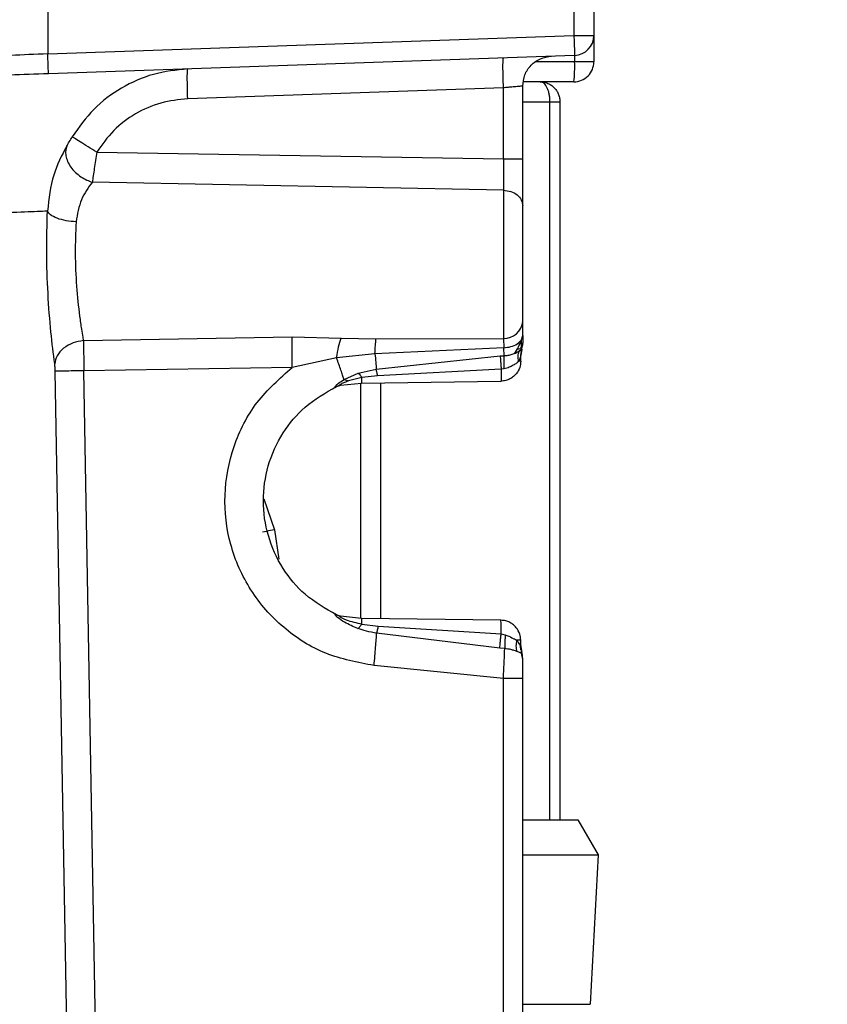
# Model space of a CAD drawing. Header units: inches. Extents: x 144.9 to 238.4, y 214.8 to 247.7.
# Tile 225 of 256: x 177.4072 to 177.5069, y 244.2627 to 244.3841. Entities that reach past the tile are written whole.
import ezdxf

# ---------------------------------------------------------------- set-up
doc = ezdxf.new("R2010")
doc.units = ezdxf.units.IN
doc.header["$LTSCALE"] = 0.25
doc.header["$MEASUREMENT"] = 0
doc.layers.add('ANNOTATIONS', color=1, linetype='Continuous')
doc.layers.add('MOTOR LH', color=7, linetype='Continuous')
doc.styles.add('ARIAL', font='arial.ttf', dxfattribs={"height": 0.09375})
doc.dimstyles.new('STANDARD$0', dxfattribs={"dimtxt": 0.09375, "dimasz": 0.09375, "dimexe": 0.03125, "dimexo": 0.046875, "dimgap": 0.09, "dimtad": 0, "dimtih": 1, "dimtoh": 1, "dimdec": 4, "dimzin": 0, "dimdsep": 46, "dimtxsty": 'ARIAL', "dimcen": 0.09, "dimadec": 0, "dimazin": 0, "dimtfac": 1, "dimtdec": 4, "dimtofl": 0, "dimtmove": 0, "dimatfit": 1, "dimfxl": 1, "dimtolj": 1, "dimtzin": 0, "dimarcsym": 0})

# ---------------------------------------------------------------- blocks, each defined once
blk = doc.blocks.new('*D36')
at = {"layer": 'ANNOTATIONS', "color": 0, "lineweight": -2, "transparency": 16777216}
for p, q in [((176.8454608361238, 244.7210665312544), (176.8454608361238, 245.6873671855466)), ((177.9860858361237, 243.5376739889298), (177.9860858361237, 245.6873671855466)), ((176.9392108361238, 245.6561171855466), (177.130663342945, 245.6561171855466)), ((177.8923358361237, 245.6561171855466), (177.7008833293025, 245.6561171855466))]:
    blk.add_line(p, q, dxfattribs=at)
at = {"layer": 'ANNOTATIONS', "color": 0, "transparency": 16777216}
for points in [[(176.9392108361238, 245.6717421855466), (176.9392108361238, 245.6404921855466), (176.8454608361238, 245.6561171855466)], [(177.8923358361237, 245.6717421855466), (177.8923358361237, 245.6404921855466), (177.9860858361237, 245.6561171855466)]]:
    blk.add_solid(points, dxfattribs=at)
at = {"layer": 'defpoints', "color": 0, "transparency": 16777216}
for p in [(176.8454608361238, 245.6561171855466), (176.8454608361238, 244.6741915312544), (177.9860858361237, 243.4907989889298)]:
    blk.add_point(p, dxfattribs=at)
at = {"layer": 'ANNOTATIONS', "color": 0, "transparency": 16777216, "insert": (177.4157733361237, 245.6561171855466), "char_height": 0.09375, "attachment_point": 5, "style": 'ARIAL'}
blk.add_mtext('\\A1;18 5/8"', dxfattribs=at)
blk = doc.blocks.new('*D38')
at = {"layer": 'ANNOTATIONS', "color": 0, "lineweight": -2, "transparency": 16777216}
for p, q in [((176.5571254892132, 244.7850832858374), (176.5571254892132, 246.0537298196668)), ((177.9860858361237, 243.5376739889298), (177.9860858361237, 246.0537298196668)), ((176.6508754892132, 246.0224798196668), (177.0672639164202, 246.0224798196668)), ((177.8923358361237, 246.0224798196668), (177.4759474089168, 246.0224798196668))]:
    blk.add_line(p, q, dxfattribs=at)
at = {"layer": 'ANNOTATIONS', "color": 0, "transparency": 16777216}
for points in [[(176.6508754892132, 246.0381048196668), (176.6508754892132, 246.0068548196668), (176.5571254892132, 246.0224798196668)], [(177.8923358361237, 246.0381048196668), (177.8923358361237, 246.0068548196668), (177.9860858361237, 246.0224798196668)]]:
    blk.add_solid(points, dxfattribs=at)
at = {"layer": 'defpoints', "color": 0, "transparency": 16777216}
for p in [(177.9860858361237, 246.0224798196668), (176.5571254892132, 244.7382082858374), (177.9860858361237, 243.4907989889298)]:
    blk.add_point(p, dxfattribs=at)
at = {"layer": 'ANNOTATIONS', "color": 0, "transparency": 16777216, "insert": (177.2716056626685, 246.0224798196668), "char_height": 0.09375, "attachment_point": 5, "style": 'ARIAL'}
blk.add_mtext('\\A1;24""', dxfattribs=at)

msp = doc.modelspace()

# ---------------------------------------------------------------- linework, layer by layer
at = {"layer": 'MOTOR LH'}
for p, q in [((177.4755974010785, 244.9719277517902), (177.4755974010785, 244.3821679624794)), ((177.4780580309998, 244.551155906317), (177.478058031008, 244.3789159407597)), ((177.4106781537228, 244.3887584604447), (177.4106781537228, 244.3799009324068)), ((177.4106781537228, 244.3799009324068), (177.4755974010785, 244.3821679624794)), ((177.4755974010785, 244.3821679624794), (177.4780580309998, 244.3821679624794)), ((177.4756832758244, 244.3797088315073), (177.4107640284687, 244.3774418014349)), ((177.4756832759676, 244.3797088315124), (177.4756832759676, 244.3789159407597)), ((177.478058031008, 244.3789159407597), (177.4709267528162, 244.3789159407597)), ((177.4279327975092, 244.3779137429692), (177.4279507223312, 244.3780419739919)), ((177.4669002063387, 244.3757134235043), (177.4279507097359, 244.3743532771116)), ((177.4669002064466, 244.3669555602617), (177.4669002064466, 244.375713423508)), ((177.4692749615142, 244.3669555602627), (177.4692749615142, 244.3759207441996)), ((177.4755974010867, 244.3764553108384), (177.4693788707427, 244.3764553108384)), ((177.4692749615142, 244.3739946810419), (177.4726446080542, 244.3739946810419)), ((177.4726446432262, 244.2854120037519), (177.4726446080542, 244.3739946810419)), ((177.4738749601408, 244.3739946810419), (177.4738749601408, 244.2854120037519)), ((177.4167290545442, 244.3677808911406), (177.4669002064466, 244.3669555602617)), ((177.4669002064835, 244.3630862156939), (177.416178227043, 244.3640744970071)), ((177.4669002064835, 244.3630862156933), (177.4669002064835, 244.3448093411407)), ((177.4692749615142, 244.345174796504), (177.4692749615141, 244.3469035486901)), ((177.4150768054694, 244.3445240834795), (177.4408519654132, 244.3450167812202)), ((177.4408519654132, 244.3450167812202), (177.4468633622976, 244.3448398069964)), ((177.4468633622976, 244.3448398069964), (177.4511747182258, 244.3447315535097)), ((177.4511747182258, 244.3447315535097), (177.4669002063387, 244.3448093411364)), ((177.4669002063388, 244.344809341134), (177.4669508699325, 244.3436565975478)), ((177.4691519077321, 244.3434653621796), (177.4692749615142, 244.3442337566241)), ((177.4510534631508, 244.3429056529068), (177.4463114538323, 244.3424023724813)), ((177.4669508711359, 244.3436565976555), (177.4510534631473, 244.3429056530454)), ((177.4670039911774, 244.3426707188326), (177.4669508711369, 244.3436565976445)), ((177.4690288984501, 244.342698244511), (177.4691518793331, 244.3434662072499)), ((177.4691519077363, 244.343465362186), (177.4690288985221, 244.3426971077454)), ((177.4690366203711, 244.3428930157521), (177.4690387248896, 244.3429170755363)), ((177.4690367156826, 244.3428941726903), (177.4690368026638, 244.342894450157)), ((177.4463114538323, 244.3424023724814), (177.4408519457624, 244.3412287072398)), ((177.4512131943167, 244.3410233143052), (177.4665040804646, 244.3426337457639)), ((177.4665040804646, 244.3426337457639), (177.4670039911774, 244.3426707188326)), ((177.4690288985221, 244.3419841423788), (177.4690288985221, 244.3426982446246)), ((177.4131006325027, 244.2551581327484), (177.4115945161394, 244.3407486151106)), ((177.4408519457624, 244.3412287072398), (177.4151371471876, 244.3408130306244)), ((177.4166440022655, 244.2552225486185), (177.4151371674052, 244.3408130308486)), ((177.4472314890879, 244.339729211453), (177.4489972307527, 244.3405282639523)), ((177.4489972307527, 244.3405282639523), (177.451213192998, 244.3410233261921)), ((177.4666258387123, 244.340993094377), (177.4513676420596, 244.3401966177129)), ((177.4669840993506, 244.3410357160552), (177.4666258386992, 244.3409930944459)), ((177.4467979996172, 244.3390288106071), (177.4493999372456, 244.3392985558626)), ((177.4472314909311, 244.3397292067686), (177.4477728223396, 244.3395585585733)), ((177.449426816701, 244.3399724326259), (177.4477728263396, 244.3395585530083)), ((177.4492686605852, 244.3392849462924), (177.4492686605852, 244.3102792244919)), ((177.4493999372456, 244.3392985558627), (177.4666004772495, 244.3395237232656)), ((177.4513676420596, 244.3401966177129), (177.4494268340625, 244.3399724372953)), ((177.4517292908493, 244.3393290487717), (177.4517292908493, 244.3102351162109)), ((177.4467979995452, 244.3390288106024), (177.4462256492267, 244.338836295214)), ((177.4462885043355, 244.3388557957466), (177.4465803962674, 244.3389698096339)), ((177.4468669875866, 244.3390421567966), (177.4462978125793, 244.338859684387)), ((177.4464200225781, 244.338914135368), (177.4467140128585, 244.3390078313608)), ((177.446694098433, 244.3390035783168), (177.4466507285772, 244.3389949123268)), ((177.4373229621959, 244.3250332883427), (177.4386366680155, 244.3211753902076)), ((177.437178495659, 244.3209442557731), (177.4376645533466, 244.3210213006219)), ((177.4386366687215, 244.3211753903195), (177.4376645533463, 244.3210213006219)), ((177.4386366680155, 244.3211753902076), (177.4392049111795, 244.3175904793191)), ((177.4467967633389, 244.3105355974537), (177.4462251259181, 244.3107278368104)), ((177.4465798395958, 244.3105944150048), (177.4462883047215, 244.3107082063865)), ((177.4462977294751, 244.3107045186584), (177.4468664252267, 244.3105221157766)), ((177.4467127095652, 244.3105566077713), (177.4464195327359, 244.3106500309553)), ((177.4467130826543, 244.3105565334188), (177.4464197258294, 244.3106499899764)), ((177.4466497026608, 244.3105694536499), (177.4466932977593, 244.3105607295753)), ((177.4493999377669, 244.3102656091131), (177.4467967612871, 244.3105355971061)), ((177.4666004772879, 244.3100404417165), (177.4493999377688, 244.3102656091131)), ((177.4494269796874, 244.3095693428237), (177.4514338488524, 244.3093061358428)), ((177.4514338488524, 244.3093061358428), (177.4666236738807, 244.3083697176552)), ((177.4664493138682, 244.3066095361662), (177.4512573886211, 244.3084420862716)), ((177.4666236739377, 244.3083697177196), (177.4671313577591, 244.3082554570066)), ((177.4670542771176, 244.3065494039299), (177.4664493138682, 244.3066095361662)), ((177.4690288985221, 244.3075800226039), (177.468532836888, 244.3075800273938)), ((177.4690061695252, 244.306793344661), (177.4691243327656, 244.3059931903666)), ((177.4690379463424, 244.3065993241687), (177.4690274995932, 244.3067886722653)), ((177.4690288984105, 244.3068063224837), (177.4691515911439, 244.3060506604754)), ((177.4690288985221, 244.3068065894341), (177.4690288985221, 244.3075800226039)), ((177.4691519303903, 244.3060956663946), (177.4690288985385, 244.306837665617)), ((177.4691519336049, 244.3060498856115), (177.4690288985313, 244.3068065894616)), ((177.4692382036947, 244.3057541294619), (177.4691218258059, 244.3061731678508)), ((177.4691519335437, 244.3060498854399), (177.4691243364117, 244.3059931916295)), ((177.4692749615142, 244.305193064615), (177.4691243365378, 244.3059931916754)), ((177.4691519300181, 244.3060987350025), (177.4691519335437, 244.3060498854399)), ((177.4692749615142, 244.305193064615), (177.4692749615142, 244.3053304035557)), ((177.4669002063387, 244.302866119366), (177.4509322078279, 244.3044598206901)), ((177.4669002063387, 244.240632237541), (177.4669002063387, 244.302866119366)), ((177.4692749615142, 244.2404249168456), (177.4692749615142, 244.302866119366)), ((177.4692749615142, 244.2854120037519), (177.47608952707, 244.2854120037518)), ((177.47608952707, 244.2854120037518), (177.4785709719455, 244.2811140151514)), ((177.4692749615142, 244.2811140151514), (177.4785709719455, 244.2811140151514)), ((177.4785709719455, 244.2811140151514), (177.4776044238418, 244.2626711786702)), ((177.4692749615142, 244.2626711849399), (177.4776044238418, 244.2626711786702))]:
    msp.add_line(p, q, dxfattribs=at)
at = {"layer": 'MOTOR LH', "flags": 128}
msp.add_lwpolyline([(177.4690366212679, 244.3428918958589), (177.4690308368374, 244.3427947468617), (177.4690288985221, 244.3426971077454)], dxfattribs=at)
at = {"layer": 'MOTOR LH'}
for centre, radius, start, end in [((177.4755974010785, 244.3821679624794), 0.002460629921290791, 272.0000000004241, 2.101181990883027e-08), ((177.457992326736, 244.3783015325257), 0.01770161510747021, 354.01334667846, 1.98908803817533), ((177.4755974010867, 244.3789159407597), 0.002460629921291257, 270, 2.101181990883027e-08), ((177.4669973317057, 244.3470927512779), 0.002285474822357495, 267.5643828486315, 355.2513454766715), ((177.4508122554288, 244.3089857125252), 0.01582341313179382, 357.768949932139, 3.821954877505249), ((177.4714895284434, 244.3068670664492), 0.002460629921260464, 179.9999999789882, 198.1948723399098), ((177.4668143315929, 244.3053304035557), 0.002460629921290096, 2.109487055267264e-08, 18.19487234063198)]:
    msp.add_arc(centre, radius, start, end, dxfattribs=at)
for points in [[(177.4755974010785, 244.3821679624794), (177.4756086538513, 244.3818457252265), (177.475631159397, 244.3812012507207), (177.4756595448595, 244.3803883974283), (177.4756794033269, 244.3798197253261), (177.4756819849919, 244.3797457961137), (177.4756832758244, 244.3797088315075)], [(177.4107640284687, 244.377441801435), (177.4107627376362, 244.3774787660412), (177.4107601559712, 244.3775526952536), (177.4107402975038, 244.3781213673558), (177.4107119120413, 244.3789342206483), (177.4106894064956, 244.379578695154), (177.4106781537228, 244.3799009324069)], [(177.4669002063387, 244.3757134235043), (177.4668852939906, 244.3761964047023), (177.4668554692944, 244.3771623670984), (177.466842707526, 244.3783810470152), (177.4668554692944, 244.379234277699), (177.4668852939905, 244.3793461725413), (177.4669002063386, 244.3794021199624)], [(177.4692749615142, 244.3759207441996), (177.469327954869, 244.37639363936), (177.4694339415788, 244.3773394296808), (177.4702516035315, 244.3785419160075), (177.4714248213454, 244.3794010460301), (177.4723663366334, 244.3795399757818), (177.4728370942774, 244.3796094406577)], [(177.472644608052, 244.3739946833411), (177.4728058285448, 244.3739946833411), (177.4731282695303, 244.3739946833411), (177.4735349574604, 244.3739946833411), (177.4738194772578, 244.3739946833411), (177.4738564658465, 244.3739946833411), (177.4738749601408, 244.3739946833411)], [(177.4669002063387, 244.3669555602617), (177.467214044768, 244.3669555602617), (177.4678417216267, 244.3669555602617), (177.4686238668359, 244.3669555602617), (177.4691689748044, 244.3669555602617), (177.4692396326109, 244.3669555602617), (177.4692749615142, 244.3669555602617)], [(177.4669002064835, 244.3630862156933), (177.4672140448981, 244.3630497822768), (177.4678417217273, 244.3629769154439), (177.4686238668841, 244.3625263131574), (177.4691689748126, 244.3618956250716), (177.4692396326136, 244.3613995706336), (177.4692749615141, 244.3611515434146)], [(177.4690288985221, 244.3419841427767), (177.469017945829, 244.3419841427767), (177.4689960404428, 244.3419841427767), (177.4688520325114, 244.3419841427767), (177.4687800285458, 244.3419841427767)], [(177.4666258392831, 244.3409930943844), (177.4666271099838, 244.3407939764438), (177.4666296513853, 244.3403957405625), (177.4666253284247, 244.3399172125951), (177.4666156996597, 244.3395874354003), (177.4666055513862, 244.3395449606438), (177.4666004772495, 244.3395237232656)], [(177.4509322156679, 244.3044598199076), (177.4509699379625, 244.3048475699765), (177.4510453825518, 244.3056230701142), (177.4511394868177, 244.3067170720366), (177.4512150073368, 244.3077003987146), (177.4512432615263, 244.308194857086), (177.4512573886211, 244.3084420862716)], [(177.4692749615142, 244.302866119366), (177.4692396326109, 244.302866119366), (177.4691689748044, 244.302866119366), (177.4686238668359, 244.302866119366), (177.4678417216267, 244.302866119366), (177.467214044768, 244.302866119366), (177.4669002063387, 244.302866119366)]]:
    msp.add_open_spline(points, degree=3, dxfattribs=at)
for points, knots in [([(177.4106781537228, 244.3799009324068), (177.4091174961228, 244.3798361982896), (177.4064280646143, 244.3797246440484), (177.4041802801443, 244.3796291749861), (177.4032368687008, 244.3795891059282)], [0, 0, 0, 0, 0.580292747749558, 1, 1, 1, 1]), ([(177.4107640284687, 244.3774418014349), (177.4091527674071, 244.3773855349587), (177.4059302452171, 244.3772730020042), (177.4031997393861, 244.3771776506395), (177.4018344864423, 244.3771299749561)], [0, 0, 0, 0, 0.4999999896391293, 1, 1, 1, 1]), ([(177.4279507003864, 244.378041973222), (177.4265209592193, 244.3778896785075), (177.4236594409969, 244.3775848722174), (177.419690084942, 244.3758018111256), (177.4161950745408, 244.3732075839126), (177.4145359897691, 244.3708544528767), (177.4137072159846, 244.3696789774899)], [0, 0, 0, 0, 0.2497708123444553, 0.4998972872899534, 0.7501803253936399, 1, 1, 1, 1]), ([(177.4279507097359, 244.3743532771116), (177.4279357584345, 244.3748371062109), (177.4279058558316, 244.3758047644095), (177.4278936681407, 244.3770112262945), (177.4279026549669, 244.377774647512), (177.4279249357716, 244.3778774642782), (177.4279327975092, 244.3779137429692)], [0, 0, 0, 0, 0.2820689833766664, 0.564137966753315, 0.8462069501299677, 1, 1, 1, 1]), ([(177.4692749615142, 244.3759207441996), (177.469241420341, 244.3759176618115), (177.4691725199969, 244.3759113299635), (177.4686556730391, 244.3758671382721), (177.468040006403, 244.3758119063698), (177.4674508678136, 244.3757610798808), (177.4670913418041, 244.3757299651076), (177.4669002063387, 244.3757134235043)], [0, 0, 0, 0, 0.2427340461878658, 0.4986247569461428, 0.712542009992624, 0.8471781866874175, 1, 1, 1, 1]), ([(177.4726446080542, 244.3739946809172), (177.4726405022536, 244.3741433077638), (177.4726321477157, 244.3744457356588), (177.4725664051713, 244.3748890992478), (177.4724621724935, 244.3753115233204), (177.4722733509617, 244.3758055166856), (177.4720094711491, 244.376183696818), (177.4716997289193, 244.3764168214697), (177.4715129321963, 244.3764420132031), (177.4714143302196, 244.3764553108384)], [0, 0, 0, 0, 0.1089469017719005, 0.2216866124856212, 0.339050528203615, 0.4617760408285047, 0.6969394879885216, 0.8400273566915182, 1, 1, 1, 1]), ([(177.4714143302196, 244.3764553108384), (177.4716090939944, 244.3764420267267), (177.4719781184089, 244.3764168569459), (177.4726075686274, 244.376183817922), (177.4731305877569, 244.3758053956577), (177.4735117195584, 244.3753109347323), (177.4737216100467, 244.3748882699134), (177.4738512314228, 244.3744451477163), (177.4738671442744, 244.374143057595), (177.4738749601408, 244.3739946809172)], [0, 0, 0, 0, 0.1598952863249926, 0.302958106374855, 0.538231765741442, 0.6611225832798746, 0.7785446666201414, 0.8912284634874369, 1, 1, 1, 1]), ([(177.4279507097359, 244.3743532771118), (177.4268245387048, 244.3742334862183), (177.4245698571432, 244.3739936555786), (177.421441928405, 244.3725913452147), (177.4186888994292, 244.3705524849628), (177.4173813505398, 244.3687033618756), (177.4167290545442, 244.3677808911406)], [0, 0, 0, 0, 0.2499484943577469, 0.5004162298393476, 0.7507729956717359, 1, 1, 1, 1]), ([(177.4130212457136, 244.3685082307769), (177.4131223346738, 244.3686829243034), (177.4133317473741, 244.369044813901), (177.413579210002, 244.3694627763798), (177.4137072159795, 244.3696789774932)], [0, 0, 0, 0, 0.4827260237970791, 1, 1, 1, 1]), ([(177.4167290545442, 244.3677808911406), (177.4163600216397, 244.3680052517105), (177.4155960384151, 244.3684697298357), (177.4146122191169, 244.3690809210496), (177.4139061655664, 244.3695312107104), (177.4137720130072, 244.3696308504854), (177.4137072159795, 244.3696789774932)], [0, 0, 0, 0, 0.2415329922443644, 0.500029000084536, 0.7585090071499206, 1, 1, 1, 1]), ([(177.4130212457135, 244.3685082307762), (177.4124145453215, 244.3673766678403), (177.4111666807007, 244.3650492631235), (177.4108199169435, 244.3620418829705), (177.4106417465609, 244.3604966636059)], [0, 0, 0, 0, 0.486190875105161, 0.9999999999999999, 0.9999999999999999, 0.9999999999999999, 0.9999999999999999]), ([(177.4130212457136, 244.3685082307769), (177.4129682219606, 244.3683322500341), (177.4128578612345, 244.3679659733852), (177.4128911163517, 244.3673247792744), (177.4130978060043, 244.3666285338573), (177.4134985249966, 244.3659240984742), (177.4140622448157, 244.3652740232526), (177.4147361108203, 244.3647335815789), (177.4154535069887, 244.3643205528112), (177.4159430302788, 244.3641543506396), (177.416178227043, 244.364074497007)], [0, 0, 0, 0, 0.1135927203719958, 0.2364256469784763, 0.3662958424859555, 0.4999941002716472, 0.6336932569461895, 0.7635659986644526, 0.8864027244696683, 1, 1, 1, 1]), ([(177.4167290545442, 244.3677808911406), (177.4166744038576, 244.3674386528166), (177.4165644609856, 244.3667501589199), (177.4164158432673, 244.365759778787), (177.4162819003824, 244.3648296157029), (177.416213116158, 244.3643286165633), (177.4161782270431, 244.364074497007)], [0, 0, 0, 0, 0.2447679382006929, 0.4924090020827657, 0.7425368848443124, 1, 1, 1, 1]), ([(177.4669002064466, 244.3669555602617), (177.466902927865, 244.3665850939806), (177.4669083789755, 244.3658430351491), (177.466910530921, 244.3647902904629), (177.4669083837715, 244.3638327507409), (177.4669029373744, 244.3633355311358), (177.4669002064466, 244.3630862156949)], [0, 0, 0, 0, 0.2494308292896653, 0.4996199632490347, 0.74909985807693, 1, 1, 1, 1]), ([(177.4692749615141, 244.3611515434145), (177.4692749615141, 244.361521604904), (177.4692749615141, 244.3622631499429), (177.4692749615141, 244.3636945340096), (177.4692749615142, 244.3652771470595), (177.4692749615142, 244.36639539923), (177.4692749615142, 244.3669555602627)], [0, 0, 0, 0, 0.2485639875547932, 0.4980831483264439, 0.7485770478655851, 1, 1, 1, 1]), ([(177.416178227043, 244.3640744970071), (177.4156768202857, 244.363403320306), (177.4146847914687, 244.3620754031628), (177.4143348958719, 244.3601375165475), (177.4141618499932, 244.3591791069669)], [0, 0, 0, 0, 0.5054356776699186, 1, 1, 1, 1]), ([(177.4692749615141, 244.3469035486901), (177.4692749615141, 244.3473040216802), (177.4692749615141, 244.3481168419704), (177.4692749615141, 244.3498147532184), (177.469274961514, 244.3517460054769), (177.469274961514, 244.353811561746), (177.469274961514, 244.3559050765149), (177.469274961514, 244.3579213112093), (177.4692749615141, 244.3597537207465), (177.4692749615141, 244.3606901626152), (177.4692749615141, 244.3611515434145)], [0, 0, 0, 0, 0.1231739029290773, 0.2500000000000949, 0.3768260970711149, 0.5000000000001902, 0.6231739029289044, 0.7499999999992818, 0.8768260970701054, 1, 1, 1, 1]), ([(177.4106417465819, 244.3604966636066), (177.4098193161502, 244.3604627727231), (177.4081572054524, 244.3603942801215), (177.4039696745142, 244.3602221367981), (177.3992467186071, 244.3600290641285), (177.3943657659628, 244.3598298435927), (177.3892964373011, 244.3596226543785), (177.3842753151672, 244.3594168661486), (177.379482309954, 244.3592205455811), (177.3742529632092, 244.359006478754), (177.3670413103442, 244.3587113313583), (177.357246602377, 244.3583098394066), (177.3487915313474, 244.3579638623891), (177.3443741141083, 244.357783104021)], [0, 0, 0, 0, 0.1211240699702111, 0.2447886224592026, 0.3286819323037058, 0.4137093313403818, 0.4998722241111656, 0.5600793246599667, 0.6218325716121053, 0.6851324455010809, 0.7499794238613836, 0.8693748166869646, 1, 1, 1, 1]), ([(177.411535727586, 244.3416756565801), (177.4113761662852, 244.3429271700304), (177.4110563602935, 244.3454355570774), (177.4106722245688, 244.3503112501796), (177.4105006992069, 244.3555202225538), (177.4105946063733, 244.3588334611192), (177.4106417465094, 244.360496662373)], [0, 0, 0, 0, 0.249043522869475, 0.4991536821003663, 0.748581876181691, 1, 1, 1, 1]), ([(177.414161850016, 244.3591791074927), (177.4137492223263, 244.3592153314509), (177.4128977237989, 244.3592900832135), (177.4117834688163, 244.3596011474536), (177.4109491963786, 244.360019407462), (177.4107421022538, 244.3603408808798), (177.4106417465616, 244.3604966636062)], [0, 0, 0, 0, 0.242295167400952, 0.5000003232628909, 0.7577052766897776, 1, 1, 1, 1]), ([(177.4141618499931, 244.3591791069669), (177.4141117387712, 244.3578828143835), (177.4140117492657, 244.3552962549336), (177.4141899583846, 244.3511972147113), (177.4145191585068, 244.3480754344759), (177.4148103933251, 244.3460886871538), (177.4149612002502, 244.3451757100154), (177.4150412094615, 244.3447213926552), (177.4150672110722, 244.3445772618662), (177.4150768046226, 244.3445240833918)], [0, 0, 0, 0, 0.2505047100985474, 0.4998449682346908, 0.7494321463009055, 0.8745441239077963, 0.9588397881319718, 0.9848135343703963, 1, 1, 1, 1]), ([(177.4150768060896, 244.3445240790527), (177.4146410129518, 244.3444516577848), (177.4137377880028, 244.3443015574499), (177.4125761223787, 244.3436225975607), (177.4117505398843, 244.3427030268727), (177.4116056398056, 244.3420100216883), (177.4115357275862, 244.3416756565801)], [0, 0, 0, 0, 0.2412428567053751, 0.499999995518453, 0.7587571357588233, 1, 1, 1, 1]), ([(177.4150768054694, 244.3445240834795), (177.4150808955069, 244.3442773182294), (177.4150890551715, 244.3437850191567), (177.4151038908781, 244.3428656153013), (177.415120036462, 244.341865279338), (177.4151314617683, 244.3411634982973), (177.4151371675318, 244.3408130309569)], [0, 0, 0, 0, 0.250464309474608, 0.4996787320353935, 0.7501410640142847, 1, 1, 1, 1]), ([(177.4408519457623, 244.3412287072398), (177.4408468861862, 244.3415886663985), (177.4408367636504, 244.3423088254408), (177.4408329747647, 244.3433319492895), (177.4408367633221, 244.3442715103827), (177.4408468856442, 244.3447684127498), (177.4408519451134, 244.3450167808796)], [0, 0, 0, 0, 0.2499164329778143, 0.4999999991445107, 0.7500835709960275, 0.9999999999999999, 0.9999999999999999, 0.9999999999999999, 0.9999999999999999]), ([(177.4463114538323, 244.3424023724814), (177.4463921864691, 244.3428767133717), (177.4465536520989, 244.3438253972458), (177.446760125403, 244.3445016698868), (177.4468633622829, 244.3448398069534)], [0, 0, 0, 0, 0.4999988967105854, 1, 1, 1, 1]), ([(177.4510534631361, 244.3429056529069), (177.451070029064, 244.3432587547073), (177.4511031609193, 244.3439649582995), (177.4511508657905, 244.344476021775), (177.4511747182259, 244.3447315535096)], [0, 0, 0, 0, 0.5000000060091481, 1, 1, 1, 1]), ([(177.4669508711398, 244.3436565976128), (177.4672480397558, 244.3436865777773), (177.4678650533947, 244.3437488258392), (177.4686438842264, 244.344105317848), (177.4691766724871, 244.3446056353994), (177.4692430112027, 244.3449897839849), (177.4692749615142, 244.3451747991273)], [0, 0, 0, 0, 0.2408121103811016, 0.5000001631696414, 0.759188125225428, 1, 1, 1, 1]), ([(177.468248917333, 244.3429257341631), (177.4682515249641, 244.3429285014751), (177.468449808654, 244.3431389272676), (177.4687862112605, 244.3437359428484), (177.4690071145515, 244.3443411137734), (177.469113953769, 244.3446338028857)], [0, 0, 0, 0, 0.006834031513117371, 0.5196582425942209, 1, 1, 1, 1]), ([(177.4692696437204, 244.3442653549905), (177.4692636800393, 244.3441699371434), (177.4692499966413, 244.3439510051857), (177.4691479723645, 244.3437116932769), (177.4690260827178, 244.3436226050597), (177.4689716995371, 244.343582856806)], [0, 0, 0, 0, 0.2996463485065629, 0.6875250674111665, 1, 1, 1, 1]), ([(177.4691145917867, 244.3436930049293), (177.4691149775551, 244.3438177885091), (177.4691157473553, 244.3440667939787), (177.4691158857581, 244.3444472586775), (177.4691159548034, 244.3446370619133)], [0, 0, 0, 0, 0.5011278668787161, 1, 1, 1, 1]), ([(177.4692749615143, 244.3451748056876), (177.4692749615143, 244.3450353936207), (177.4692749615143, 244.3447576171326), (177.4692749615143, 244.344464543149), (177.4692749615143, 244.344269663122), (177.4692749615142, 244.344245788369), (177.4692749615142, 244.3442337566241)], [0, 0, 0, 0, 0.2520812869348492, 0.5022682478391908, 0.7491667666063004, 1, 1, 1, 1]), ([(177.4510534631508, 244.3429056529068), (177.4510862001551, 244.3425414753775), (177.4511524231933, 244.3418047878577), (177.4511927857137, 244.3412857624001), (177.4512131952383, 244.3410233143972)], [0, 0, 0, 0, 0.4943446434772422, 1, 1, 1, 1]), ([(177.4670039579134, 244.3426710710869), (177.4671585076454, 244.3426833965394), (177.4674930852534, 244.3427100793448), (177.4679303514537, 244.342817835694), (177.4681508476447, 244.3429080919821), (177.4682367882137, 244.3429432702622)], [0, 0, 0, 0, 0.3437790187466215, 0.744231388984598, 1, 1, 1, 1]), ([(177.4682367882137, 244.3429432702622), (177.4683338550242, 244.3429786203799), (177.4686012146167, 244.3430759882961), (177.4687531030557, 244.3431703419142), (177.4688498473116, 244.343230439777)], [0, 0, 0, 0, 0.3630571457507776, 0.9999999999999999, 0.9999999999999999, 0.9999999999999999, 0.9999999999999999]), ([(177.4688498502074, 244.3432303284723), (177.4687534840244, 244.3431705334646), (177.4686029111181, 244.3430771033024), (177.4683377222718, 244.3429804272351), (177.468242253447, 244.3429456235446)], [0, 0, 0, 0, 0.6399968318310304, 1, 1, 1, 1]), ([(177.4689716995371, 244.343582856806), (177.4689546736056, 244.3435663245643), (177.4688668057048, 244.3434810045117), (177.4687325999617, 244.343477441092), (177.4686243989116, 244.3434745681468)], [0, 0, 0, 0, 0.193767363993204, 0.9999999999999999, 0.9999999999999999, 0.9999999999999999, 0.9999999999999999]), ([(177.4687800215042, 244.3419841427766), (177.4687458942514, 244.3422038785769), (177.4686770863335, 244.3426469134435), (177.468791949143, 244.3430348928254), (177.4688498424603, 244.3432304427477)], [0, 0, 0, 0, 0.4959785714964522, 0.9999999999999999, 0.9999999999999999, 0.9999999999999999, 0.9999999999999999]), ([(177.4688498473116, 244.343230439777), (177.4689511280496, 244.3433065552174), (177.4691315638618, 244.3434421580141), (177.4691456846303, 244.3434588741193), (177.4691518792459, 244.3434662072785)], [0, 0, 0, 0, 0.5613117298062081, 1, 1, 1, 1]), ([(177.4691518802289, 244.3434662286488), (177.4691457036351, 244.3434591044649), (177.4691316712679, 244.3434429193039), (177.468950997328, 244.343306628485), (177.4688498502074, 244.3432303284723)], [0, 0, 0, 0, 0.4401676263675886, 1, 1, 1, 1]), ([(177.4691518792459, 244.3434662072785), (177.4691518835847, 244.3434659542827), (177.4691518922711, 244.3434654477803), (177.4691518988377, 244.3434653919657), (177.4691519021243, 244.3434653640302), (177.4691519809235, 244.3434646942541), (177.4691517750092, 244.3434722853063), (177.4691518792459, 244.3434662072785)], [0, 0, 0, 0, 0.4994959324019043, 1, 1, 1, 1.00000084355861, 1.00000084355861, 1.00000084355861, 1.00000084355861]), ([(177.4691519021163, 244.3434653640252), (177.4691518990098, 244.3434653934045), (177.4691518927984, 244.3434654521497), (177.4691518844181, 244.3434659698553), (177.4691518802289, 244.3434662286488), (177.4691517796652, 244.3434724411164), (177.4691519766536, 244.3434646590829), (177.4691519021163, 244.3434653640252)], [0, 0, 0, 0, 0.5001146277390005, 1, 1, 1, 1.000000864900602, 1.000000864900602, 1.000000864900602, 1.000000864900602]), ([(177.4115945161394, 244.3407486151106), (177.4115924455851, 244.3408365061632), (177.4115883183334, 244.3410117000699), (177.4115752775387, 244.3412613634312), (177.4115582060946, 244.3414910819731), (177.411543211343, 244.3416142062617), (177.411535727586, 244.3416756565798)], [0, 0, 0, 0, 0.2520078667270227, 0.5023292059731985, 0.7516166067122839, 0.9999999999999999, 0.9999999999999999, 0.9999999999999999, 0.9999999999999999]), ([(177.4472057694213, 244.3398040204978), (177.4471590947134, 244.3399531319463), (177.4470652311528, 244.3402529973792), (177.4468534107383, 244.3408786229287), (177.4466027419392, 244.3415958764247), (177.4464077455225, 244.3421357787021), (177.4463114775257, 244.3424023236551)], [0, 0, 0, 0, 0.2502964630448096, 0.5033500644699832, 0.7548083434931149, 1, 1, 1, 1]), ([(177.4665040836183, 244.3426337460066), (177.4665106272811, 244.3425317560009), (177.4665238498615, 244.3423256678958), (177.4665528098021, 244.3419244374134), (177.4665868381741, 244.3414769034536), (177.4666129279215, 244.3411532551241), (177.4666258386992, 244.3409930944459)], [0, 0, 0, 0, 0.2474553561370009, 0.5000255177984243, 0.752582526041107, 1, 1, 1, 1]), ([(177.4690288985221, 244.3419841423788), (177.4690055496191, 244.3417280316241), (177.4689550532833, 244.3411741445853), (177.468591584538, 244.3405282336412), (177.4681449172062, 244.3400713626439), (177.4677033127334, 244.3397799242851), (177.4671791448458, 244.3395714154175), (177.4667968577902, 244.339539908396), (177.4666004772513, 244.3395237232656)], [0, 0, 0, 0, 0.2003899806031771, 0.4333805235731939, 0.5627049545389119, 0.7002534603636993, 0.8460204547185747, 1, 1, 1, 1]), ([(177.4669840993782, 244.3410357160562), (177.4669808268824, 244.3411953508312), (177.4669742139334, 244.3415179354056), (177.4669754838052, 244.3419637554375), (177.4669844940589, 244.3423635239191), (177.4669975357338, 244.3425690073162), (177.4670039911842, 244.3426707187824)], [0, 0, 0, 0, 0.2473686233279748, 0.4998741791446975, 0.7524445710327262, 1, 1, 1, 1]), ([(177.4687800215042, 244.3419841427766), (177.4686931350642, 244.3419016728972), (177.4685151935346, 244.3417327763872), (177.4681097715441, 244.3414756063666), (177.4676014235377, 244.3412075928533), (177.4672007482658, 244.3410960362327), (177.4669840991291, 244.3410357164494)], [0, 0, 0, 0, 0.2208307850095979, 0.4522566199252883, 0.7038296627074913, 1, 1, 1, 1]), ([(177.4690288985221, 244.3426982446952), (177.469028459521, 244.3426975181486), (177.4690275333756, 244.3426959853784), (177.4690165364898, 244.342650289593), (177.4689845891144, 244.3425244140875), (177.4689403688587, 244.3423790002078), (177.4689001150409, 244.3422648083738), (177.4688600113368, 244.3421563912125), (177.4688149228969, 244.3420592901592), (177.4687800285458, 244.3419841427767)], [0, 0, 0, 0, 0.07218686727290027, 0.1522901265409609, 0.3480438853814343, 0.627780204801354, 0.6672989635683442, 0.7425196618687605, 1, 1, 1, 1]), ([(177.4151371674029, 244.3408130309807), (177.4146978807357, 244.3408052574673), (177.4138197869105, 244.3407897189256), (177.412694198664, 244.3407694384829), (177.4118705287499, 244.3407542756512), (177.4116865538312, 244.3407505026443), (177.4115945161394, 244.3407486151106)], [0, 0, 0, 0, 0.2501365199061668, 0.4999999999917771, 0.7498634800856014, 1, 1, 1, 1]), ([(177.4509322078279, 244.3044598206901), (177.4489142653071, 244.3048399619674), (177.4448747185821, 244.3056009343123), (177.4395881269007, 244.3089569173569), (177.4354895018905, 244.3136074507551), (177.4329679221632, 244.319293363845), (177.4322352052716, 244.3254713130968), (177.4333863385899, 244.3315607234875), (177.436219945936, 244.3371493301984), (177.4393068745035, 244.3398679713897), (177.4408519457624, 244.3412287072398)], [0, 0, 0, 0, 0.1248603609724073, 0.2499472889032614, 0.3750033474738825, 0.4999516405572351, 0.6248481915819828, 0.749953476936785, 0.8748465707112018, 1, 1, 1, 1]), ([(177.4489972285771, 244.3405282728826), (177.4490659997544, 244.3404538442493), (177.4492033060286, 244.3403052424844), (177.4493524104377, 244.3400832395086), (177.4494268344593, 244.3399724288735)], [0, 0, 0, 0, 0.5008596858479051, 1, 1, 1, 1]), ([(177.4513676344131, 244.3401966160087), (177.4513397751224, 244.3403575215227), (177.4512840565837, 244.3406793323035), (177.451236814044, 244.3409086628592), (177.4512131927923, 244.3410233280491)], [0, 0, 0, 0, 0.5000003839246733, 1, 1, 1, 1]), ([(177.4462256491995, 244.3388362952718), (177.4461972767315, 244.3388288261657), (177.4461423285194, 244.3388143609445), (177.4461140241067, 244.3388331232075), (177.4461345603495, 244.3388853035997), (177.4462113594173, 244.3389774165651), (177.4463556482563, 244.3391132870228), (177.4466749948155, 244.3393735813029), (177.4469995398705, 244.339580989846), (177.4472314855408, 244.3397292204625)], [0, 0, 0, 0, 0.09553449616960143, 0.1850191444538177, 0.2741876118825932, 0.3689362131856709, 0.494377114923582, 0.6386417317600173, 1, 1, 1, 1]), ([(177.4477728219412, 244.3395585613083), (177.4476071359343, 244.3394966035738), (177.4472923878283, 244.3393789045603), (177.4469434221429, 244.339213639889), (177.4467660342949, 244.3391098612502), (177.4467057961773, 244.3390651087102), (177.4466819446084, 244.3390399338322), (177.4466803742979, 244.3390236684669), (177.4467076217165, 244.3390138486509), (177.4467612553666, 244.3390227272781), (177.4467980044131, 244.3390288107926)], [0, 0, 0, 0, 0.3028258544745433, 0.5752680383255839, 0.6920955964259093, 0.7448197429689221, 0.7945430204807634, 0.843017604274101, 0.8924378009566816, 0.9999999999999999, 0.9999999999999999, 0.9999999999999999, 0.9999999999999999]), ([(177.4472314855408, 244.3397292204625), (177.4472273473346, 244.3397413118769), (177.4472190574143, 244.3397655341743), (177.4472102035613, 244.3397911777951), (177.4472057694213, 244.3398040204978)], [0, 0, 0, 0, 0.4991852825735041, 1, 1, 1, 1]), ([(177.4493999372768, 244.3392985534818), (177.449403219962, 244.3393070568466), (177.4494098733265, 244.3393242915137), (177.4494178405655, 244.3394641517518), (177.4494239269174, 244.3396763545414), (177.4494258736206, 244.3398746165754), (177.4494268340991, 244.3399724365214)], [0, 0, 0, 0, 0.2466936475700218, 0.5000000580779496, 0.7533064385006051, 1, 1, 1, 1]), ([(177.4462977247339, 244.3107045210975), (177.4449443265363, 244.3114770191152), (177.4423793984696, 244.3129410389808), (177.4395164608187, 244.3164121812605), (177.4377015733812, 244.3203824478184), (177.4370829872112, 244.3247768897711), (177.4376988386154, 244.3291734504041), (177.4395138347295, 244.3331488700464), (177.4423787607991, 244.3366229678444), (177.4449451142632, 244.3380876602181), (177.4462978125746, 244.3388596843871)], [0, 0, 0, 0, 0.1319072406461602, 0.2499874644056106, 0.3766609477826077, 0.4998406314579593, 0.6230625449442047, 0.7498767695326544, 0.8681626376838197, 1, 1, 1, 1]), ([(177.446297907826, 244.3388594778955), (177.4462935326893, 244.3388579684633), (177.4462846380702, 244.3388548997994), (177.4462455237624, 244.3388425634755), (177.4462256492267, 244.338836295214)], [0, 0, 0, 0, 0.491885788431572, 1, 1, 1, 1]), ([(177.4489484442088, 244.3090117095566), (177.448383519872, 244.309253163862), (177.447457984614, 244.3096487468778), (177.4465662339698, 244.3102656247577), (177.4462205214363, 244.3105731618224), (177.4461174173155, 244.3106983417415), (177.4461170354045, 244.3107539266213), (177.4461884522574, 244.3107366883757), (177.4462251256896, 244.3107278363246)], [0, 0, 0, 0, 0.4248716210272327, 0.696082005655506, 0.7847459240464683, 0.8612044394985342, 0.9287267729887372, 1, 1, 1, 1]), ([(177.4462251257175, 244.3107278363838), (177.4462450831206, 244.3107215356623), (177.4462843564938, 244.310709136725), (177.446293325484, 244.310706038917), (177.446297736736, 244.3107045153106)], [0, 0, 0, 0, 0.5081662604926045, 1, 1, 1, 1]), ([(177.4466806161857, 244.3105324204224), (177.446661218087, 244.3105408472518), (177.4466226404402, 244.3105576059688), (177.4465705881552, 244.3105847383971), (177.4465630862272, 244.3105913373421), (177.4465580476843, 244.3105957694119)], [0, 0, 0, 0, 0.2493104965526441, 0.4958121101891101, 0.9999999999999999, 0.9999999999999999, 0.9999999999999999, 0.9999999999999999]), ([(177.4467967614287, 244.3105355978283), (177.4467642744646, 244.3105411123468), (177.4467167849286, 244.3105491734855), (177.4466853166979, 244.3105442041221), (177.4466778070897, 244.3105338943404), (177.4466871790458, 244.3105165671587), (177.4467220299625, 244.3104842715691), (177.4468449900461, 244.3104034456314), (177.4471192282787, 244.3102650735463), (177.4479556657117, 244.3099077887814), (177.4487665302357, 244.3097212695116), (177.4494269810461, 244.3095693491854)], [0, 0, 0, 0, 0.04833131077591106, 0.07065084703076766, 0.09229123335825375, 0.1139679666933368, 0.1363968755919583, 0.1851519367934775, 0.2995323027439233, 0.4294676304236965, 1, 1, 1, 1]), ([(177.4494269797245, 244.3095693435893), (177.4494260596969, 244.3096701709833), (177.4494241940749, 244.3098746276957), (177.449418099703, 244.3100941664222), (177.4494100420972, 244.3102389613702), (177.449403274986, 244.3102568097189), (177.4493999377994, 244.3102656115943)], [0, 0, 0, 0, 0.2465739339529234, 0.4999999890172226, 0.7534260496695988, 1, 1, 1, 1]), ([(177.4489484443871, 244.3090117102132), (177.4490248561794, 244.3090858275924), (177.4491776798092, 244.3092340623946), (177.4493438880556, 244.3094575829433), (177.4494269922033, 244.3095693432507)], [0, 0, 0, 0, 0.4999998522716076, 1, 1, 1, 1]), ([(177.4512573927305, 244.3084421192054), (177.4508296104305, 244.3085113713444), (177.450041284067, 244.3086389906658), (177.4492914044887, 244.308894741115), (177.4489484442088, 244.3090117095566)], [0, 0, 0, 0, 0.5426461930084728, 1, 1, 1, 1]), ([(177.4514338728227, 244.309306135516), (177.4514024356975, 244.3091409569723), (177.4513389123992, 244.308807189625), (177.4512847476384, 244.308564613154), (177.4512573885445, 244.3084420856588)], [0, 0, 0, 0, 0.4948912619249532, 1, 1, 1, 1]), ([(177.4690288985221, 244.3075800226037), (177.4690055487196, 244.307836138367), (177.4689550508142, 244.3083900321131), (177.4685915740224, 244.3090359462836), (177.4681449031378, 244.3094928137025), (177.4677032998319, 244.309784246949), (177.467179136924, 244.3099927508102), (177.4667968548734, 244.3100242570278), (177.4666004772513, 244.3100404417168)], [0, 0, 0, 0, 0.2003938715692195, 0.4333857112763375, 0.5627098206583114, 0.7002573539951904, 0.8460227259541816, 0.9999999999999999, 0.9999999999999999, 0.9999999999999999, 0.9999999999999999]), ([(177.4664493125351, 244.3066095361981), (177.4664593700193, 244.3067258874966), (177.4664796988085, 244.3069610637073), (177.4665217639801, 244.3073975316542), (177.4665699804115, 244.3078724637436), (177.4666059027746, 244.3082051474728), (177.4666236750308, 244.3083697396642)], [0, 0, 0, 0, 0.2473705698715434, 0.5000002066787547, 0.7526297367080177, 0.9999999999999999, 0.9999999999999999, 0.9999999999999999, 0.9999999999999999]), ([(177.4671313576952, 244.3082554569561), (177.467120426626, 244.3080956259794), (177.46709834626, 244.3077727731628), (177.4670746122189, 244.3073132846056), (177.4670584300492, 244.3068906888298), (177.4670555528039, 244.306661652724), (177.4670541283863, 244.3065482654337)], [0, 0, 0, 0, 0.2475268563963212, 0.4999953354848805, 0.7524662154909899, 1, 1, 1, 1]), ([(177.4671313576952, 244.3082554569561), (177.4674118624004, 244.3081315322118), (177.4678104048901, 244.3079554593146), (177.4682741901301, 244.3077300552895), (177.4684475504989, 244.3076294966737), (177.4685328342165, 244.3075800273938)], [0, 0, 0, 0, 0.5469663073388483, 0.7771324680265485, 1, 1, 1, 1]), ([(177.4669002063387, 244.302866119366), (177.4669194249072, 244.303256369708), (177.4669564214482, 244.3040076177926), (177.4670143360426, 244.305332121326), (177.4670387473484, 244.3060761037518), (177.4670542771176, 244.3065494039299)], [0, 0, 0, 0, 0.2822850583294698, 0.5434104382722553, 0.9999999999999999, 0.9999999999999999, 0.9999999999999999, 0.9999999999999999]), ([(177.468549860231, 244.3061989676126), (177.4684479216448, 244.3062329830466), (177.4682350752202, 244.3063040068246), (177.4677362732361, 244.3064472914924), (177.4673144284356, 244.3065097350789), (177.4670541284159, 244.3065482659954)], [0, 0, 0, 0, 0.2603434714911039, 0.5435937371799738, 1, 1, 1, 1]), ([(177.4685328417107, 244.3075800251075), (177.468490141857, 244.3073318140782), (177.4684047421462, 244.3068353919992), (177.468501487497, 244.3064111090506), (177.4685498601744, 244.3061989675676)], [0, 0, 0, 0, 0.4999999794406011, 1, 1, 1, 1]), ([(177.468532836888, 244.3075800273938), (177.468664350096, 244.3074016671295), (177.4688426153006, 244.3071599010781), (177.468962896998, 244.306886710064), (177.4689934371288, 244.3068208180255), (177.4690061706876, 244.306793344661)], [0, 0, 0, 0, 0.6212309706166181, 0.8420740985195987, 1, 1, 1, 1]), ([(177.4690636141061, 244.3064026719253), (177.4690585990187, 244.3064250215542), (177.4690486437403, 244.3064693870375), (177.4690243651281, 244.3065910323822), (177.4690106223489, 244.3067093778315), (177.4690019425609, 244.3067841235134)], [0, 0, 0, 0, 0.2721960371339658, 0.5403270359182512, 1, 1, 1, 1]), ([(177.4690061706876, 244.306793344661), (177.4690129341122, 244.3067828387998), (177.4690262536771, 244.3067621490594), (177.4690280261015, 244.306791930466), (177.4690288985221, 244.3068065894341)], [0, 0, 0, 0, 0.5077812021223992, 1, 1, 1, 1]), ([(177.4691243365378, 244.3059931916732), (177.4690893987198, 244.305999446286), (177.4690100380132, 244.3060136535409), (177.4687150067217, 244.306132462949), (177.468549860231, 244.3061989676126)], [0, 0, 0, 0, 0.4402407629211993, 1, 1, 1, 1]), ([(177.4692749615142, 244.302866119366), (177.4692749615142, 244.3031181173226), (177.4692749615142, 244.303622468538), (177.4692749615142, 244.3043064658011), (177.4692749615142, 244.304874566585), (177.4692749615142, 244.3050865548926), (177.4692749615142, 244.305193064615)], [0, 0, 0, 0, 0.2485795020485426, 0.4975094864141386, 0.7475326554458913, 1, 1, 1, 1])]:
    msp.add_open_spline(points, degree=3, knots=knots, dxfattribs=at)

# ---------------------------------------------------------------- dimensions: what is measured, and where the dimension line sits
at = {"layer": 'ANNOTATIONS'}
for base, p1, p2, text, picture, middle in [((177.9860858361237, 246.0224798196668), (176.5571254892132, 244.7382082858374), (177.9860858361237, 243.4907989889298), '24""', '*D38', (177.2716056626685, 246.0224798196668)), ((176.8454608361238, 245.6561171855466), (177.9860858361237, 243.4907989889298), (176.8454608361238, 244.6741915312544), '18 5/8"', '*D36', (177.4157733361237, 245.6561171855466))]:
    dim = msp.add_linear_dim(base=base, p1=p1, p2=p2, text=text, dimstyle='STANDARD$0', dxfattribs=at)
    dim.commit()
    dim.dimension.update_dxf_attribs({"geometry": picture, "text_midpoint": middle, "dimtype": 160})

doc.saveas('drawing.dxf')
